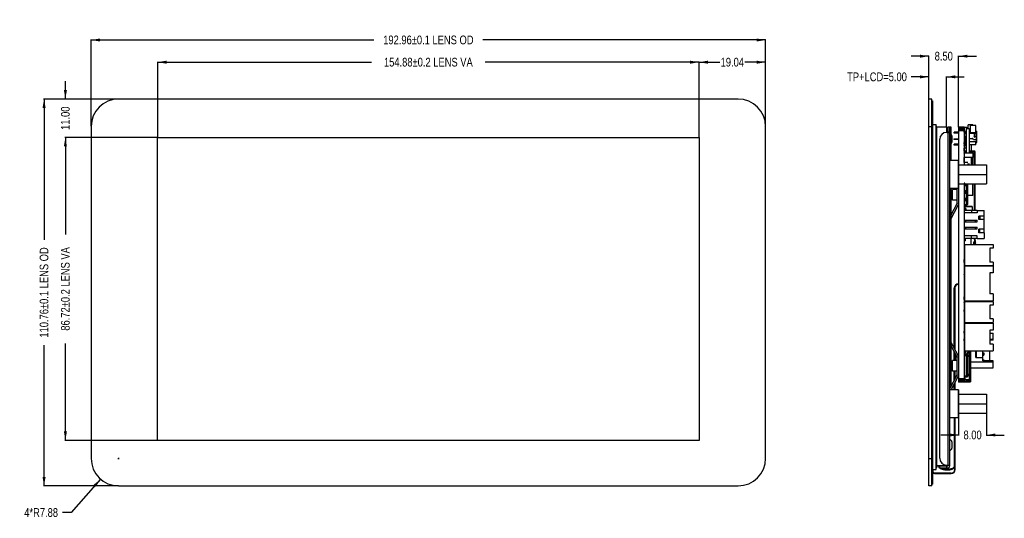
# Model space of a CAD drawing. Header units: millimetres. Extents: x -16 to 538, y -56 to 87.
# Tile 1 of 162: x -16 to 266, y -56 to 87. Entities that reach past the tile are written whole.
import ezdxf

# ---------------------------------------------------------------- set-up
doc = ezdxf.new("R2010")
doc.units = ezdxf.units.MM
doc.header["$LTSCALE"] = 1.21
doc.header["$MEASUREMENT"] = 0
doc.header["$PDMODE"] = 3
doc.header["$PDSIZE"] = 0.3125
doc.layers.get('0').update_dxf_attribs({"linetype": 'CONTINUOUS'})
doc.layers.get('DEFPOINTS').update_dxf_attribs({"linetype": 'CONTINUOUS'})
for name, color, linetype in [('02___PRT_ALL_AXES', 7, 'CONTINUOUS'), ('_1', 7, 'CONTINUOUS'), ('IMPORTED12', 7, 'CONTINUOUS')]:
    doc.layers.add(name, color=color, linetype=linetype)
doc.layers.add('Dim', color=3, linetype='CONTINUOUS', lineweight=25)
doc.styles.get("Standard").update_dxf_attribs({"font": 'txt', "width": 0.8})
doc.dimstyles.get("Standard").update_dxf_attribs({"dimtxt": 0.15625, "dimasz": 0.1875, "dimexe": 0.125, "dimexo": 0.0625, "dimgap": 0.09, "dimtad": 0, "dimtih": 1, "dimtoh": 1, "dimzin": 4, "dimdsep": 46, "dimtxsty": 'STANDARD', "dimblk": '_FILLED', "dimblk1": '_FILLED', "dimblk2": '_FILLED', "dimcen": 0.09, "dimazin": 1, "dimtp": 0.01, "dimtm": 0.01, "dimtfac": 1, "dimtofl": 0, "dimtmove": 0, "dimatfit": 3, "dimldrblk": '_FILLED', "dimfxl": 1, "dimtolj": 1, "dimtzin": 4, "dimarcsym": 0})

# ---------------------------------------------------------------- blocks, each defined once
blk = doc.blocks.new('_FILLED')
at = {"color": 0, "linetype": 'ByBlock'}
blk.add_solid([(0, 0), (-1, 0.17), (-1, -0.17)], dxfattribs=at)
blk = doc.blocks.new('*D1')
at = {"color": 0, "linetype": 'ByBlock', "lineweight": -2}
for p, q in [((23.33, 53.47), (23.33, 75.07)), ((23.33, 74.94), (84.51, 74.94)), ((178.21, 74.94), (117.02, 74.94)), ((178.21, 53.47), (178.21, 75.07))]:
    blk.add_line(p, q, dxfattribs=at)
at = {"layer": 'DEFPOINTS', "color": 0, "linetype": 'ByBlock'}
for p in [(23.33, 53.4), (178.21, 53.4)]:
    blk.add_point(p, dxfattribs=at)
at = {"color": 0, "linetype": 'ByBlock', "lineweight": -2, "xscale": 2.54, "yscale": 2.54, "zscale": 2.54, "rotation": 180}
blk.add_blockref('_FILLED', (23.33, 74.94), dxfattribs=at)
at = {"color": 0, "linetype": 'ByBlock', "lineweight": -2, "xscale": 2.54, "yscale": 2.54, "zscale": 2.54}
blk.add_blockref('_FILLED', (178.21, 74.94), dxfattribs=at)
at = {"color": 0, "linetype": 'ByBlock', "lineweight": -2, "insert": (100.77, 74.94), "char_height": 2.5, "attachment_point": 5}
blk.add_mtext('\\A1;154.88%%p0.2 LENS VA', dxfattribs=at)
blk = doc.blocks.new('*D2')
at = {"color": 0, "linetype": 'ByBlock', "lineweight": -2}
for p, q in [((4.29, 56.59), (4.29, 81.42)), ((4.29, 81.3), (85.18, 81.3)), ((197.25, 81.3), (116.36, 81.3)), ((197.25, 56.59), (197.25, 81.42))]:
    blk.add_line(p, q, dxfattribs=at)
at = {"layer": 'DEFPOINTS', "color": 0, "linetype": 'ByBlock'}
for p in [(4.29, 56.52), (197.25, 56.52)]:
    blk.add_point(p, dxfattribs=at)
at = {"color": 0, "linetype": 'ByBlock', "lineweight": -2, "xscale": 2.54, "yscale": 2.54, "zscale": 2.54, "rotation": 180}
blk.add_blockref('_FILLED', (4.29, 81.3), dxfattribs=at)
at = {"color": 0, "linetype": 'ByBlock', "lineweight": -2, "xscale": 2.54, "yscale": 2.54, "zscale": 2.54}
blk.add_blockref('_FILLED', (197.25, 81.3), dxfattribs=at)
at = {"color": 0, "linetype": 'ByBlock', "lineweight": -2, "insert": (100.77, 81.3), "char_height": 2.5, "attachment_point": 5}
blk.add_mtext('\\A1;192.96%%p0.1 LENS OD', dxfattribs=at)
blk = doc.blocks.new('*D3')
at = {"color": 0, "linetype": 'ByBlock', "lineweight": -2}
for p, q in [((23.26, 53.4), (-3.2, 53.4)), ((-3.07, 53.4), (-3.07, 25.63)), ((-3.07, -33.32), (-3.07, -5.55)), ((23.26, -33.32), (-3.2, -33.32))]:
    blk.add_line(p, q, dxfattribs=at)
at = {"layer": 'DEFPOINTS', "color": 0, "linetype": 'ByBlock'}
for p in [(23.33, 53.4), (23.33, -33.32)]:
    blk.add_point(p, dxfattribs=at)
at = {"color": 0, "linetype": 'ByBlock', "lineweight": -2, "xscale": 2.54, "yscale": 2.54, "zscale": 2.54}
for p, rotation in [((-3.07, 53.4), 90), ((-3.07, -33.32), 270)]:
    blk.add_blockref('_FILLED', p, dxfattribs=dict(at, rotation=rotation))
at = {"color": 0, "linetype": 'ByBlock', "lineweight": -2, "insert": (-3.07, 10.04), "char_height": 2.5, "attachment_point": 5, "rotation": 90}
blk.add_mtext('\\A1;86.72%%p0.2 LENS VA', dxfattribs=at)
blk = doc.blocks.new('*D4')
at = {"color": 0, "linetype": 'ByBlock', "lineweight": -2}
for p, q in [((12.1, 64.4), (-9.29, 64.4)), ((-9.17, 64.4), (-9.17, 24.11)), ((-9.17, -46.36), (-9.17, -6.07)), ((12.1, -46.36), (-9.29, -46.36))]:
    blk.add_line(p, q, dxfattribs=at)
at = {"layer": 'DEFPOINTS', "color": 0, "linetype": 'ByBlock'}
for p in [(12.17, 64.4), (12.17, -46.36)]:
    blk.add_point(p, dxfattribs=at)
at = {"color": 0, "linetype": 'ByBlock', "lineweight": -2, "xscale": 2.54, "yscale": 2.54, "zscale": 2.54}
for p, rotation in [((-9.17, 64.4), 90), ((-9.17, -46.36), 270)]:
    blk.add_blockref('_FILLED', p, dxfattribs=dict(at, rotation=rotation))
at = {"color": 0, "linetype": 'ByBlock', "lineweight": -2, "insert": (-9.17, 9.02), "char_height": 2.5, "attachment_point": 5, "rotation": 90}
blk.add_mtext('\\A1;110.76%%p0.1 LENS OD', dxfattribs=at)
blk = doc.blocks.new('*D5')
at = {"color": 0, "linetype": 'ByBlock', "lineweight": -2}
for p, q in [((178.21, 53.47), (178.21, 75.07)), ((178.21, 74.94), (184.14, 74.94)), ((197.25, 74.94), (191.32, 74.94)), ((197.25, 56.59), (197.25, 75.07))]:
    blk.add_line(p, q, dxfattribs=at)
at = {"layer": 'DEFPOINTS', "color": 0, "linetype": 'ByBlock'}
for p in [(197.25, 56.52), (178.21, 53.4)]:
    blk.add_point(p, dxfattribs=at)
at = {"color": 0, "linetype": 'ByBlock', "lineweight": -2, "xscale": 2.54, "yscale": 2.54, "zscale": 2.54, "rotation": 180}
blk.add_blockref('_FILLED', (178.21, 74.94), dxfattribs=at)
at = {"color": 0, "linetype": 'ByBlock', "lineweight": -2, "xscale": 2.54, "yscale": 2.54, "zscale": 2.54}
blk.add_blockref('_FILLED', (197.25, 74.94), dxfattribs=at)
at = {"color": 0, "linetype": 'ByBlock', "lineweight": -2, "insert": (187.73, 74.94), "char_height": 2.5, "attachment_point": 5}
blk.add_mtext('\\A1;19.04', dxfattribs=at)
blk = doc.blocks.new('*D6')
at = {"color": 0, "linetype": 'ByBlock', "lineweight": -2}
for p, q in [((-3.07, 64.4), (-3.07, 69.48)), ((12.1, 64.4), (-3.2, 64.4)), ((23.26, 53.4), (-3.2, 53.4)), ((-3.07, 53.4), (-3.07, 48.32))]:
    blk.add_line(p, q, dxfattribs=at)
at = {"layer": 'DEFPOINTS', "color": 0, "linetype": 'ByBlock'}
for p in [(12.17, 64.4), (23.33, 53.4)]:
    blk.add_point(p, dxfattribs=at)
at = {"color": 0, "linetype": 'ByBlock', "lineweight": -2, "xscale": 2.54, "yscale": 2.54, "zscale": 2.54}
for p, rotation in [((-3.07, 64.4), 270), ((-3.07, 53.4), 90)]:
    blk.add_blockref('_FILLED', p, dxfattribs=dict(at, rotation=rotation))
at = {"color": 0, "linetype": 'ByBlock', "lineweight": -2, "insert": (-3.07, 58.9), "char_height": 2.5, "attachment_point": 5, "rotation": 90}
blk.add_mtext('\\A1;11.00', dxfattribs=at)
blk = doc.blocks.new('*D7')
at = {"color": 0, "linetype": 'ByBlock', "lineweight": -2}
for p, q in [((11.97, -38.48), (12.36, -38.48)), ((12.17, -38.28), (12.17, -38.68)), ((6.99, -44.42), (-1.38, -54)), ((-1.38, -54), (-3.92, -54))]:
    blk.add_line(p, q, dxfattribs=at)
at = {"layer": 'DEFPOINTS', "color": 0, "linetype": 'ByBlock'}
for p in [(12.17, -38.48), (6.99, -44.42)]:
    blk.add_point(p, dxfattribs=at)
at = {"color": 0, "linetype": 'ByBlock', "lineweight": -2, "xscale": 2.54, "yscale": 2.54, "zscale": 2.54, "rotation": 48.89613959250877}
blk.add_blockref('_FILLED', (6.99, -44.42), dxfattribs=at)
at = {"color": 0, "linetype": 'ByBlock', "lineweight": -2, "insert": (-10.01, -54), "char_height": 2.5, "attachment_point": 5}
blk.add_mtext('\\A1;4*R7.88', dxfattribs=at)
blk = doc.blocks.new('*D8')
at = {"color": 0, "linetype": 'ByBlock', "lineweight": -2}
for p, q in [((243.97, 70.74), (238.89, 70.74)), ((243.97, 64.47), (243.97, 70.87)), ((248.97, 56.52), (248.97, 70.87)), ((248.97, 70.74), (254.05, 70.74))]:
    blk.add_line(p, q, dxfattribs=at)
at = {"layer": 'DEFPOINTS', "color": 0, "linetype": 'ByBlock'}
for p in [(243.97, 64.4), (248.97, 56.46)]:
    blk.add_point(p, dxfattribs=at)
at = {"color": 0, "linetype": 'ByBlock', "lineweight": -2, "xscale": 2.54, "yscale": 2.54, "zscale": 2.54}
blk.add_blockref('_FILLED', (243.97, 70.74), dxfattribs=at)
at = {"color": 0, "linetype": 'ByBlock', "lineweight": -2, "xscale": 2.54, "yscale": 2.54, "zscale": 2.54, "rotation": 180}
blk.add_blockref('_FILLED', (248.97, 70.74), dxfattribs=at)
at = {"color": 0, "linetype": 'ByBlock', "lineweight": -2, "insert": (229.13, 70.74), "char_height": 2.5, "attachment_point": 5}
blk.add_mtext('\\A1;TP+LCD=5.00', dxfattribs=at)
blk = doc.blocks.new('*D9')
at = {"color": 0, "linetype": 'ByBlock', "lineweight": -2}
for p, q in [((243.97, 76.66), (238.89, 76.66)), ((243.97, 64.47), (243.97, 76.79)), ((252.47, 56.37), (252.47, 76.79)), ((252.47, 76.66), (257.55, 76.66))]:
    blk.add_line(p, q, dxfattribs=at)
at = {"layer": 'DEFPOINTS', "color": 0, "linetype": 'ByBlock'}
for p in [(243.97, 64.4), (252.47, 56.31)]:
    blk.add_point(p, dxfattribs=at)
at = {"color": 0, "linetype": 'ByBlock', "lineweight": -2, "xscale": 2.54, "yscale": 2.54, "zscale": 2.54}
blk.add_blockref('_FILLED', (243.97, 76.66), dxfattribs=at)
at = {"color": 0, "linetype": 'ByBlock', "lineweight": -2, "xscale": 2.54, "yscale": 2.54, "zscale": 2.54, "rotation": 180}
blk.add_blockref('_FILLED', (252.47, 76.66), dxfattribs=at)
at = {"color": 0, "linetype": 'ByBlock', "lineweight": -2, "insert": (248.22, 76.66), "char_height": 2.5, "attachment_point": 5}
blk.add_mtext('\\A1;8.50', dxfattribs=at)
blk = doc.blocks.new('*D32')
at = {"color": 0, "linetype": 'ByBlock', "lineweight": -2}
for p, q in [((252.47, -26.89), (252.47, -31.92)), ((260.47, -25.64), (260.47, -31.92)), ((252.47, -31.79), (247.39, -31.79)), ((260.47, -31.79), (265.55, -31.79))]:
    blk.add_line(p, q, dxfattribs=at)
at = {"layer": 'DEFPOINTS', "color": 0, "linetype": 'ByBlock'}
for p in [(252.47, -26.83), (260.47, -25.58)]:
    blk.add_point(p, dxfattribs=at)
at = {"color": 0, "linetype": 'ByBlock', "lineweight": -2, "xscale": 2.54, "yscale": 2.54, "zscale": 2.54}
blk.add_blockref('_FILLED', (252.47, -31.79), dxfattribs=at)
at = {"color": 0, "linetype": 'ByBlock', "lineweight": -2, "xscale": 2.54, "yscale": 2.54, "zscale": 2.54, "rotation": 180}
blk.add_blockref('_FILLED', (260.47, -31.79), dxfattribs=at)
at = {"color": 0, "linetype": 'ByBlock', "lineweight": -2, "insert": (256.47, -31.79), "char_height": 2.5, "attachment_point": 5}
blk.add_mtext('\\A1;8.00', dxfattribs=at)

msp = doc.modelspace()

# ---------------------------------------------------------------- linework, layer by layer
at = {"color": 7, "linetype": 'Continuous'}
for p, q in [((189.367, 64.403), (12.167, 64.403)), ((243.967, -46.357), (243.967, 64.403)), ((244.767, 64.403), (243.967, 64.403)), ((244.767, -46.357), (244.767, 64.403)), ((244.767, 63.903), (244.967, 63.903)), ((244.967, 63.903), (244.967, -45.857)), ((4.287, 56.523), (4.287, -38.477)), ((197.247, -38.477), (197.247, 56.523)), ((243.967, 56.523), (244.967, 56.523)), ((244.967, 57.073), (246.067, 57.073)), ((246.067, -41.697), (246.067, 57.073)), ((246.267, 56.573), (246.067, 56.573)), ((246.267, -41.197), (246.267, 56.573)), ((246.267, 56.459), (248.967, 56.459)), ((248.967, 56.459), (248.967, 54.856)), ((249.467, -40.641), (249.467, 56.459)), ((249.467, 56.459), (250.267, 56.459)), ((249.967, -40.641), (249.967, 56.459)), ((250.267, 56.459), (250.267, 46.823)), ((254.102, 54.908), (254.102, 56.368)), ((254.102, 56.368), (254.832, 56.368)), ((254.832, 55.941), (254.832, 56.368)), ((255.169, 55.941), (255.205, 56.965)), ((256.579, 56.965), (255.205, 56.965)), ((255.867, 54.808), (255.867, 56.808)), ((257.367, 56.808), (255.867, 56.808)), ((256.585, 56.808), (256.579, 56.965)), ((257.367, 54.608), (257.367, 56.808)), ((249.067, 54.859), (249.967, 54.859)), ((249.467, 54.959), (249.967, 54.959)), ((250.267, 55.459), (249.967, 55.459)), ((250.567, 53.859), (250.567, 52.059)), ((251.167, 54.608), (251.167, 54.908)), ((252.467, 54.908), (251.167, 54.908)), ((252.467, 54.608), (251.167, 54.608)), ((252.467, 56.308), (252.467, -16.701)), ((254.067, 56.308), (252.467, 56.308)), ((254.067, 56.282), (252.467, 56.282)), ((254.067, 56.181), (252.467, 56.181)), ((254.067, 56.021), (252.467, 56.021)), ((254.067, 55.812), (252.467, 55.812)), ((254.067, 55.569), (252.467, 55.569)), ((254.067, 55.308), (252.467, 55.308)), ((254.067, 56.308), (254.067, 45.573)), ((254.667, 54.908), (254.067, 54.908)), ((254.067, 54.608), (254.667, 54.608)), ((254.117, 55.165), (254.117, 54.908)), ((254.117, 55.165), (254.667, 55.165)), ((254.167, 54.608), (254.167, 53.608)), ((254.167, 53.608), (254.667, 53.608)), ((254.317, 55.165), (254.317, 54.908)), ((254.667, 54.808), (254.467, 54.808)), ((254.567, 54.808), (254.567, 54.608)), ((254.667, 55.941), (254.667, 48.909)), ((254.667, 55.941), (255.467, 55.941)), ((255.467, 55.941), (255.467, 48.909)), ((255.867, 55.565), (255.467, 55.565)), ((255.867, 55.365), (255.467, 55.365)), ((255.467, 55.165), (255.867, 55.165)), ((255.467, 54.808), (257.567, 54.808)), ((256.967, 54.558), (255.467, 54.558)), ((256.967, 54.808), (256.967, 53.708)), ((256.967, 54.608), (257.567, 54.608)), ((256.992, 54.608), (256.992, 53.608)), ((257.567, 53.608), (256.992, 53.608)), ((257.367, 55.165), (257.667, 55.165)), ((257.467, 54.808), (257.467, 55.165)), ((257.567, 52.108), (257.567, 54.808)), ((257.667, 51.965), (257.667, 55.165)), ((23.327, -33.317), (23.327, 53.403)), ((23.327, 53.403), (178.207, 53.403)), ((178.207, 53.403), (178.207, -33.317)), ((247.067, -38.391), (247.067, 52.859)), ((251.117, 53.015), (251.117, 52.815)), ((251.117, 53.015), (252.467, 53.015)), ((252.467, 52.815), (251.117, 52.815)), ((251.167, 51.208), (251.167, 51.508)), ((252.467, 51.508), (251.167, 51.508)), ((252.467, 51.208), (251.167, 51.208)), ((251.617, 53.015), (251.617, 52.815)), ((254.067, 52.771), (254.467, 52.771)), ((254.067, 51.971), (254.467, 51.971)), ((254.517, 51.508), (254.067, 51.508)), ((254.667, 51.208), (254.067, 51.208)), ((254.527, 52.796), (254.068, 52.796)), ((254.527, 51.946), (254.068, 51.946)), ((254.092, 51.758), (254.068, 51.758)), ((254.527, 51.136), (254.068, 51.136)), ((254.092, 51.508), (254.092, 51.946)), ((254.092, 51.136), (254.092, 51.208)), ((254.317, 53.508), (254.317, 52.796)), ((254.467, 51.971), (254.467, 52.771)), ((254.468, 52.466), (254.467, 52.466)), ((254.468, 52.39), (254.467, 52.39)), ((254.467, 52.316), (254.468, 52.316)), ((254.468, 52.316), (254.468, 52.466)), ((254.517, 51.946), (254.517, 51.308)), ((254.667, 51.308), (254.517, 51.308)), ((254.527, 52.796), (254.527, 51.946)), ((254.667, 52.708), (254.527, 52.708)), ((254.667, 52.108), (254.527, 52.108)), ((254.527, 51.136), (254.527, 50.286)), ((257.567, 52.108), (255.467, 52.108)), ((257.417, 51.308), (255.467, 51.308)), ((255.523, 53.108), (256.412, 53.108)), ((256.067, 51.308), (256.067, 49.429)), ((256.717, 52.708), (256.497, 53.061)), ((257.567, 52.708), (256.717, 52.708)), ((257.417, 51.308), (257.417, 52.108)), ((257.417, 51.965), (257.667, 51.965)), ((257.467, 51.965), (257.467, 52.108)), ((254.092, 50.219), (254.067, 50.219)), ((254.092, 49.922), (254.067, 49.922)), ((256.608, 48.909), (254.067, 48.909)), ((254.527, 50.286), (254.068, 50.286)), ((254.092, 49.952), (254.068, 49.952)), ((254.092, 48.968), (254.068, 48.968)), ((254.092, 49.429), (254.092, 50.286)), ((254.667, 49.429), (254.092, 49.429)), ((254.092, 48.909), (254.092, 49.033)), ((254.667, 49.033), (254.092, 49.033)), ((254.112, 49.389), (254.112, 49.429)), ((254.617, 49.389), (254.112, 49.389)), ((254.227, 49.033), (254.227, 49.389)), ((254.617, 49.429), (254.617, 49.389)), ((256.067, 49.429), (255.467, 49.429)), ((256.917, 49.318), (255.467, 49.318)), ((255.467, 49.268), (257.167, 49.268)), ((256.067, 49.033), (255.467, 49.033)), ((256.917, 49.518), (256.067, 49.518)), ((256.067, 49.033), (256.067, 48.909)), ((256.608, 47.613), (256.608, 48.909)), ((256.917, 49.268), (256.917, 45.573)), ((257.167, 45.573), (257.167, 49.268)), ((252.467, 46.823), (249.967, 46.823)), ((252.352, 46.823), (252.352, 38.823)), ((252.467, 45.573), (260.467, 45.573)), ((256.608, 47.639), (254.067, 47.639)), ((254.667, 47.613), (254.067, 47.613)), ((254.092, 47.091), (254.067, 47.091)), ((254.092, 46.871), (254.067, 46.871)), ((255.067, 46.258), (254.067, 46.258)), ((254.092, 46.258), (254.092, 47.613)), ((255.067, 45.941), (255.067, 45.573)), ((255.457, 45.941), (255.467, 45.941)), ((256.608, 47.613), (255.467, 47.613)), ((256.067, 47.613), (256.067, 45.573)), ((256.557, 47.608), (256.067, 47.608)), ((256.557, 45.573), (256.557, 47.608)), ((260.467, 45.573), (260.467, 40.073)), ((252.467, 42.823), (260.467, 42.823)), ((252.467, 40.073), (260.467, 40.073)), ((254.067, 40.073), (254.067, -16.701)), ((254.067, 39.519), (254.267, 39.519)), ((254.247, 39.579), (254.247, 39.659)), ((254.267, 34.123), (254.267, 40.073)), ((254.267, 39.569), (254.317, 39.569)), ((254.317, 40.073), (254.317, 39.569)), ((254.317, 39.569), (254.649, 39.597)), ((254.649, 40.073), (254.649, 39.597)), ((254.667, 39.617), (254.667, 40.073)), ((254.867, 33.597), (254.867, 39.923)), ((255.067, 34.323), (255.067, 39.723)), ((256.557, 36.753), (256.557, 40.073)), ((256.917, 40.073), (256.917, 32.507)), ((257.167, 32.507), (257.167, 40.073)), ((252.467, 38.823), (249.967, 38.823)), ((250.267, 38.823), (250.267, -17.541)), ((250.767, 35.448), (250.767, 38.498)), ((251.967, 38.498), (250.767, 38.498)), ((251.967, 38.823), (251.967, 34.349)), ((254.267, 38.172), (254.067, 38.172)), ((254.067, 37.372), (254.267, 37.372)), ((254.247, 37.432), (254.247, 37.512)), ((254.317, 38.122), (254.267, 38.122)), ((254.267, 37.422), (254.317, 37.422)), ((254.317, 38.122), (254.317, 37.422)), ((254.649, 38.094), (254.317, 38.122)), ((254.317, 37.422), (254.649, 37.451)), ((254.649, 38.094), (254.649, 37.451)), ((254.667, 37.47), (254.667, 38.074)), ((256.557, 36.753), (255.067, 36.753)), ((251.967, 34.349), (250.267, 31.117)), ((250.267, 30.043), (252.352, 34.007)), ((251.967, 35.448), (250.767, 35.448)), ((254.267, 36.025), (254.067, 36.025)), ((254.067, 35.225), (254.267, 35.225)), ((254.067, 33.997), (254.467, 33.997)), ((254.067, 33.913), (254.867, 33.913)), ((254.527, 33.957), (254.068, 33.957)), ((254.102, 33.957), (254.102, 33.933)), ((254.102, 33.933), (254.832, 33.933)), ((254.247, 35.285), (254.247, 35.365)), ((254.317, 35.975), (254.267, 35.975)), ((254.267, 35.275), (254.317, 35.275)), ((254.317, 35.975), (254.317, 35.275)), ((254.649, 35.947), (254.317, 35.975)), ((254.317, 35.275), (254.649, 35.304)), ((254.467, 34.123), (254.467, 33.997)), ((254.527, 34.123), (254.527, 33.957)), ((254.649, 35.947), (254.649, 35.304)), ((254.667, 35.324), (254.667, 35.927)), ((254.832, 33.933), (254.832, 34.123)), ((254.832, 34.088), (254.867, 34.088)), ((256.367, 33.597), (254.067, 33.597)), ((256.367, 33.571), (254.067, 33.571)), ((254.067, 33.257), (254.317, 33.257)), ((256.189, 32.507), (254.067, 32.507)), ((256.189, 31.807), (254.067, 31.807)), ((254.317, 33.257), (254.317, 32.507)), ((254.527, 33.054), (254.317, 33.054)), ((254.317, 33.022), (254.467, 33.022)), ((254.467, 33.022), (254.467, 32.507)), ((254.468, 32.677), (254.467, 32.677)), ((254.468, 32.631), (254.467, 32.631)), ((254.467, 32.597), (254.468, 32.597)), ((254.468, 32.596), (254.467, 32.596)), ((254.468, 32.565), (254.467, 32.565)), ((254.468, 32.527), (254.467, 32.527)), ((254.468, 32.527), (254.468, 32.677)), ((254.527, 33.054), (254.527, 32.507)), ((255.067, 33.571), (255.067, 33.597)), ((255.567, 33.597), (255.567, 33.571)), ((256.189, 32.507), (256.189, 31.807)), ((257.793, 32.507), (256.189, 32.507)), ((257.793, 31.807), (256.189, 31.807)), ((256.367, 33.597), (256.367, 32.507)), ((257.793, 32.507), (257.793, 31.807)), ((257.793, 32.507), (259.767, 32.507)), ((259.767, 29.907), (259.767, 32.507)), ((254.067, 29.757), (254.567, 29.757)), ((254.067, 29.257), (254.567, 29.257)), ((254.567, 29.257), (254.567, 29.757)), ((254.567, 29.757), (257.267, 29.757)), ((254.567, 29.257), (257.267, 29.257)), ((257.267, 29.257), (257.267, 29.757)), ((257.267, 29.757), (257.767, 29.757)), ((257.267, 29.257), (257.767, 29.257)), ((257.767, 29.257), (257.767, 29.757)), ((258.267, 29.907), (258.267, 30.907)), ((259.767, 30.907), (258.267, 30.907)), ((259.767, 29.907), (258.267, 29.907)), ((258.567, 30.907), (258.567, 29.907)), ((259.767, 26.107), (259.767, 29.907)), ((254.067, 27.757), (254.567, 27.757)), ((254.067, 27.257), (254.567, 27.257)), ((254.567, 27.257), (254.567, 27.757)), ((254.567, 27.757), (257.267, 27.757)), ((254.567, 27.257), (257.267, 27.257)), ((257.267, 27.257), (257.267, 27.757)), ((257.267, 27.757), (257.767, 27.757)), ((257.267, 27.257), (257.767, 27.257)), ((257.767, 27.257), (257.767, 27.757)), ((258.267, 26.107), (258.267, 27.107)), ((259.767, 27.107), (258.267, 27.107)), ((259.767, 26.107), (258.267, 26.107)), ((258.567, 26.107), (258.567, 27.107)), ((259.767, 26.107), (259.767, 24.507)), ((256.189, 25.207), (254.067, 25.207)), ((256.189, 24.507), (254.067, 24.507)), ((254.067, 23.757), (254.317, 23.757)), ((254.083, 23.58), (254.083, 23.31)), ((254.092, 23.58), (254.083, 23.58)), ((254.092, 23.31), (254.083, 23.31)), ((254.092, 23.757), (254.092, 21.018)), ((254.167, 22.718), (254.167, 16.718)), ((254.167, 22.718), (262.367, 22.718)), ((254.317, 24.507), (254.317, 23.757)), ((256.067, 22.718), (256.067, 24.507)), ((256.189, 24.507), (256.189, 25.207)), ((257.793, 25.207), (256.189, 25.207)), ((257.793, 24.507), (256.189, 24.507)), ((257.793, 24.507), (257.793, 25.207)), ((257.793, 24.507), (259.767, 24.507)), ((262.367, 22.718), (262.367, 21.718)), ((254.092, 21.73), (254.067, 21.73)), ((254.067, 21.33), (254.092, 21.33)), ((254.167, 21.018), (254.067, 21.018)), ((254.167, 20.418), (254.067, 20.418)), ((254.167, 19.841), (254.067, 19.841)), ((261.367, 21.718), (261.367, 17.718)), ((262.367, 21.718), (261.367, 21.718)), ((254.067, 19.28), (254.167, 19.28)), ((254.167, 19.018), (254.067, 19.018)), ((254.167, 18.418), (254.067, 18.418)), ((254.067, 17.629), (254.167, 17.629)), ((254.117, 17.229), (254.067, 17.229)), ((254.167, 19.364), (254.068, 19.364)), ((254.084, 17.629), (254.084, 18.418)), ((254.117, 17.229), (254.117, 17.579)), ((254.117, 17.579), (254.167, 17.579)), ((254.118, 18.38), (254.122, 18.418)), ((254.118, 17.629), (254.118, 18.38)), ((254.118, 18.38), (254.167, 18.38)), ((262.367, 17.718), (261.367, 17.718)), ((262.367, 17.718), (262.367, 16.718)), ((254.167, 14.898), (254.067, 14.898)), ((254.167, 14.298), (254.067, 14.298)), ((254.118, 14.145), (254.068, 14.145)), ((254.084, 14.145), (254.084, 14.298)), ((254.118, 14.298), (254.118, 13.88)), ((254.167, 16.718), (262.367, 16.718)), ((254.167, 16.598), (254.167, 6.598)), ((254.167, 16.598), (262.367, 16.598)), ((254.617, 16.718), (254.617, 16.598)), ((254.958, 16.718), (254.958, 16.598)), ((256.218, 16.718), (256.218, 16.598)), ((262.367, 14.598), (261.367, 14.598)), ((261.367, 14.598), (261.367, 8.598)), ((262.367, 16.598), (262.367, 14.598)), ((252.467, 11.459), (252.367, 11.459)), ((252.367, 11.309), (252.467, 11.309)), ((254.067, 13.541), (254.068, 13.541)), ((254.067, 13.08), (254.167, 13.08)), ((254.167, 12.898), (254.067, 12.898)), ((254.167, 12.298), (254.067, 12.298)), ((254.118, 11.459), (254.067, 11.459)), ((254.067, 11.309), (254.118, 11.309)), ((254.118, 13.88), (254.167, 13.88)), ((254.118, 11.735), (254.167, 11.738)), ((254.118, 10.898), (254.118, 11.735)), ((254.118, 11.716), (254.167, 11.719)), ((251.217, -6.904), (251.217, 10.309)), ((251.367, 10.309), (251.367, -7.189)), ((254.167, 10.898), (254.067, 10.898)), ((254.167, 10.298), (254.067, 10.298)), ((254.108, 10.162), (254.067, 10.162)), ((254.067, 10.152), (254.108, 10.152)), ((254.067, 9.952), (254.108, 9.952)), ((254.118, 9.602), (254.067, 9.602)), ((254.067, 9.592), (254.118, 9.592)), ((254.118, 9.212), (254.067, 9.212)), ((254.067, 9.202), (254.157, 9.202)), ((254.167, 8.898), (254.067, 8.898)), ((254.108, 9.927), (254.068, 9.927)), ((254.108, 11.256), (254.108, 10.898)), ((254.108, 11.256), (254.118, 11.256)), ((254.108, 10.298), (254.108, 9.716)), ((254.118, 9.716), (254.108, 9.716)), ((254.117, 9.691), (254.117, 9.602)), ((254.117, 9.202), (254.117, 8.898)), ((254.118, 11.21), (254.167, 11.21)), ((254.118, 9.204), (254.118, 10.298)), ((254.167, 9.71), (254.118, 9.71)), ((254.167, 9.202), (254.118, 9.204)), ((254.138, 8.898), (254.138, 9.202)), ((262.367, 8.598), (261.367, 8.598)), ((262.367, 8.598), (262.367, 6.598)), ((254.167, 8.298), (254.067, 8.298)), ((254.167, 8.262), (254.067, 8.262)), ((254.117, 8.252), (254.067, 8.252)), ((254.067, 8.252), (254.167, 8.252)), ((254.067, 6.99), (254.167, 6.99)), ((254.067, 6.19), (254.167, 6.19)), ((254.067, 6.08), (254.167, 6.08)), ((254.067, 5.68), (254.167, 5.68)), ((254.067, 5.676), (254.167, 5.676)), ((254.083, 6.081), (254.084, 6.091)), ((254.084, 7.502), (254.167, 7.517)), ((254.084, 7.482), (254.084, 7.502)), ((254.167, 7.497), (254.084, 7.482)), ((254.084, 6.99), (254.084, 7.482)), ((254.084, 6.091), (254.084, 6.19)), ((254.084, 6.091), (254.167, 6.105)), ((254.084, 5.676), (254.084, 5.68)), ((254.087, 7.503), (254.087, 7.778)), ((254.167, 5.676), (254.113, 5.676)), ((254.113, 5.676), (254.113, 5.676)), ((254.117, 8.252), (254.117, 8.012)), ((254.138, 8.012), (254.117, 8.012)), ((254.138, 8.012), (254.138, 8.252)), ((254.167, 8.006), (254.138, 8.012)), ((254.138, 7.987), (254.138, 8.012)), ((254.138, 7.987), (254.167, 7.982)), ((254.167, 6.086), (254.138, 6.08)), ((254.167, 6.598), (262.367, 6.598)), ((254.167, 6.425), (262.367, 6.425)), ((254.167, 6.425), (254.167, 0.425)), ((254.317, 6.44), (255.767, 6.44)), ((254.317, 6.425), (254.317, 6.44)), ((254.467, 6.44), (254.467, 6.598)), ((254.467, 6.535), (254.468, 6.535)), ((254.468, 6.535), (254.468, 6.598)), ((254.652, 6.44), (254.652, 6.598)), ((254.832, 6.44), (254.832, 6.598)), ((254.969, 6.44), (254.968, 6.425)), ((255.162, 6.44), (255.166, 6.425)), ((255.351, 6.598), (255.351, 6.44)), ((255.367, 6.44), (255.367, 6.598)), ((262.367, 6.425), (262.367, 5.425)), ((254.117, 5.426), (254.067, 5.426)), ((254.167, 4.725), (254.067, 4.725)), ((254.167, 4.125), (254.067, 4.125)), ((254.067, 4.076), (254.118, 4.076)), ((254.067, 3.54), (254.118, 3.54)), ((254.067, 3.14), (254.118, 3.14)), ((254.084, 3.54), (254.084, 4.076)), ((254.117, 5.626), (254.167, 5.626)), ((254.117, 5.426), (254.117, 5.626)), ((254.121, 5.424), (254.118, 5.424)), ((254.118, 4.725), (254.118, 5.424)), ((254.167, 5.395), (254.118, 5.395)), ((254.118, 4.125), (254.118, 2.725)), ((262.367, 5.425), (261.367, 5.425)), ((261.367, 5.425), (261.367, 1.425)), ((254.167, 2.725), (254.067, 2.725)), ((254.167, 2.125), (254.067, 2.125)), ((254.067, 1.87), (254.118, 1.87)), ((254.067, 1.838), (254.118, 1.838)), ((254.067, 1.755), (254.118, 1.755)), ((254.117, 1.505), (254.067, 1.505)), ((254.117, 0.405), (254.067, 0.405)), ((254.067, 0.155), (254.167, 0.155)), ((254.068, 0.055), (254.067, 0.055)), ((254.117, 1.755), (254.117, 1.788)), ((254.117, 1.505), (254.117, 1.705)), ((254.117, 0.405), (254.117, 0.205)), ((254.117, 0.205), (254.167, 0.205)), ((254.118, 2.125), (254.118, 2.04)), ((254.118, 2.04), (254.167, 2.04)), ((254.167, 2.018), (254.118, 2.018)), ((254.118, 2.018), (254.118, 0.895)), ((254.167, 1.99), (254.118, 1.99)), ((254.167, 0.895), (254.118, 0.895)), ((254.167, 0.425), (262.367, 0.425)), ((254.167, 0.262), (262.367, 0.262)), ((254.167, 0.262), (254.167, -7.738)), ((254.417, 0.405), (254.467, 0.405)), ((254.417, 0.262), (254.417, 0.405)), ((254.467, 0.425), (254.467, 0.262)), ((254.873, 0.425), (254.873, 0.262)), ((254.903, 0.262), (254.903, 0.425)), ((255.705, 0.262), (255.705, 0.425)), ((262.367, 1.425), (261.367, 1.425)), ((262.367, 1.425), (262.367, 0.425)), ((262.367, 0.262), (262.367, -1.738)), ((254.167, -1.438), (254.067, -1.438)), ((254.167, -2.038), (254.067, -2.038)), ((254.067, -2.647), (254.167, -2.647)), ((254.167, -0.294), (254.068, -0.294)), ((254.084, -2.068), (254.167, -2.053)), ((254.084, -2.088), (254.084, -2.068)), ((254.167, -2.073), (254.084, -2.088)), ((254.084, -2.647), (254.084, -2.088)), ((254.117, -2.697), (254.167, -2.697)), ((254.117, -2.897), (254.117, -2.697)), ((262.367, -1.738), (261.367, -1.738)), ((261.367, -1.738), (261.367, -5.738)), ((261.367, -2.599), (262.367, -2.599)), ((262.367, -4.599), (262.367, -2.599)), ((252.352, -9.062), (250.267, -5.098)), ((254.117, -2.897), (254.067, -2.897)), ((254.167, -3.438), (254.067, -3.438)), ((254.167, -4.038), (254.067, -4.038)), ((254.067, -4.247), (254.167, -4.247)), ((254.067, -5.044), (254.167, -5.044)), ((254.167, -5.438), (254.067, -5.438)), ((254.084, -4.848), (254.084, -4.247)), ((254.084, -4.848), (254.167, -4.863)), ((254.084, -4.868), (254.084, -4.848)), ((254.167, -4.882), (254.084, -4.868)), ((254.117, -4.038), (254.117, -4.197)), ((254.117, -4.197), (254.167, -4.197)), ((261.367, -4.349), (262.367, -4.349)), ((262.367, -4.599), (261.367, -4.599)), ((250.267, -6.172), (251.967, -9.404)), ((251.217, -10.502), (251.217, -7.978)), ((251.367, -8.263), (251.367, -10.502)), ((254.167, -6.038), (254.067, -6.038)), ((254.067, -7.149), (254.167, -7.149)), ((254.067, -7.555), (254.167, -7.555)), ((254.067, -8.355), (254.467, -8.355)), ((254.167, -7.738), (262.367, -7.738)), ((254.217, -8.355), (254.217, -8.649)), ((254.467, -7.738), (254.467, -8.355)), ((254.468, -7.9), (254.467, -7.9)), ((254.468, -7.946), (254.467, -7.946)), ((254.467, -7.979), (254.468, -7.979)), ((254.468, -7.98), (254.467, -7.98)), ((254.468, -8.011), (254.467, -8.011)), ((254.468, -8.05), (254.467, -8.05)), ((254.468, -8.05), (254.468, -7.9)), ((255.617, -15.909), (255.617, -7.738)), ((255.917, -7.738), (255.917, -16.609)), ((257.432, -9.599), (257.432, -7.738)), ((257.596, -9.599), (257.596, -7.738)), ((259.367, -10.599), (259.367, -7.738)), ((259.367, -8.299), (259.717, -8.299)), ((259.717, -8.299), (259.717, -8.899)), ((262.367, -5.738), (261.367, -5.738)), ((261.367, -10.599), (261.367, -7.738)), ((262.367, -5.738), (262.367, -7.738)), ((251.967, -10.502), (250.767, -10.502)), ((250.767, -13.552), (250.767, -10.502)), ((251.517, -9.847), (251.517, -10.502)), ((251.967, -9.404), (251.967, -14.651)), ((254.266, -8.697), (254.067, -8.697)), ((254.067, -8.847), (254.266, -8.847)), ((254.267, -14.927), (254.267, -9.127)), ((254.917, -8.819), (254.52, -8.819)), ((254.596, -8.799), (255.067, -8.799)), ((254.867, -14.927), (254.867, -9.127)), ((255.067, -8.969), (254.917, -8.819)), ((255.055, -9.262), (255.067, -9.249)), ((255.067, -8.969), (255.067, -9.249)), ((255.067, -15.009), (255.067, -9.327)), ((255.217, -8.949), (255.217, -9.269)), ((255.917, -10.849), (262.367, -10.849)), ((257.432, -9.599), (259.367, -9.599)), ((259.367, -8.899), (259.717, -8.899)), ((259.367, -10.299), (259.717, -10.299)), ((262.367, -10.599), (259.367, -10.599)), ((259.717, -10.299), (259.717, -10.599)), ((262.367, -12.599), (262.367, -10.599)), ((251.967, -13.552), (250.767, -13.552)), ((251.217, -16.077), (251.217, -13.552)), ((251.367, -13.552), (251.367, -15.792)), ((251.517, -15.506), (251.517, -13.552)), ((255.917, -12.599), (262.367, -12.599)), ((251.967, -14.651), (249.967, -18.453)), ((250.267, -16.541), (249.967, -16.541)), ((250.335, -18.827), (252.352, -14.993)), ((251.367, -18.827), (251.367, -16.866)), ((251.517, -18.827), (251.517, -16.581)), ((254.067, -15.693), (252.467, -15.693)), ((254.067, -15.954), (252.467, -15.954)), ((254.067, -16.197), (252.467, -16.197)), ((254.067, -16.406), (252.467, -16.406)), ((254.067, -16.566), (252.467, -16.566)), ((254.067, -16.667), (252.467, -16.667)), ((254.067, -16.701), (252.467, -16.701)), ((254.067, -15.909), (255.917, -15.909)), ((254.067, -16.512), (254.667, -16.512)), ((254.067, -16.609), (255.767, -16.609)), ((254.217, -14.921), (254.217, -15.759)), ((254.447, -14.927), (254.447, -14.959)), ((254.467, -14.927), (254.467, -15.009)), ((254.467, -15.009), (255.067, -15.009)), ((254.567, -15.009), (254.567, -14.927)), ((254.597, -15.109), (254.947, -15.109)), ((254.667, -16.609), (254.667, -15.909)), ((254.667, -16.512), (254.867, -16.132)), ((254.867, -16.209), (254.667, -16.609)), ((254.867, -15.909), (254.867, -16.209)), ((254.867, -16.209), (255.767, -16.209)), ((255.097, -14.259), (255.097, -14.959)), ((255.767, -15.909), (255.767, -16.609)), ((255.767, -16.484), (255.797, -16.512)), ((255.797, -16.609), (255.767, -16.579)), ((255.789, -16.609), (255.917, -16.609)), ((255.797, -16.609), (255.797, -15.909)), ((255.797, -16.512), (255.917, -16.512)), ((250.267, -17.541), (249.967, -17.541)), ((252.467, -18.827), (249.967, -18.827)), ((251.217, -18.827), (251.217, -17.151)), ((251.367, -17.396), (251.217, -17.396)), ((252.352, -18.827), (252.352, -26.827)), ((252.467, -18.827), (252.467, -26.827)), ((252.467, -20.077), (260.467, -20.077)), ((260.467, -20.077), (260.467, -25.577)), ((252.467, -22.827), (260.467, -22.827)), ((252.467, -26.827), (249.967, -26.827)), ((251.217, -26.827), (251.217, -40.606)), ((251.367, -41.7), (251.367, -26.827)), ((251.517, -41.7), (251.517, -26.827)), ((252.467, -25.577), (260.467, -25.577)), ((178.207, -33.317), (23.327, -33.317)), ((250.567, -33.741), (250.567, -35.541)), ((243.967, -38.477), (244.967, -38.477)), ((244.967, -41.697), (246.067, -41.697)), ((245.067, -41.697), (245.067, -42.197)), ((246.267, -41.197), (246.067, -41.197)), ((246.267, -40.541), (248.967, -40.541)), ((246.617, -40.709), (246.617, -40.541)), ((246.767, -40.947), (246.617, -40.709)), ((247.067, -40.641), (249.467, -40.641)), ((247.067, -41.141), (247.067, -40.641)), ((247.067, -41.141), (249.467, -41.141)), ((248.967, -40.389), (248.967, -40.541)), ((249.067, -40.391), (249.967, -40.391)), ((249.067, -41.141), (249.067, -40.641)), ((250.369, -42.697), (245.567, -42.697)), ((245.567, -42.847), (250.369, -42.847)), ((12.167, -46.357), (189.367, -46.357)), ((244.767, -46.357), (243.967, -46.357)), ((244.767, -45.857), (244.967, -45.857))]:
    msp.add_line(p, q, dxfattribs=at)
at = {"color": 6, "linetype": 'Continuous'}
for p, q in [((254.067, 40.319), (254.067, 40.073)), ((254.267, 40.319), (254.067, 40.319)), ((254.067, 40.119), (254.267, 40.119)), ((254.267, 39.719), (254.067, 39.719)), ((254.247, 39.659), (254.267, 39.659)), ((254.247, 39.579), (254.267, 39.579)), ((254.267, 40.073), (254.267, 40.319)), ((254.067, 37.972), (254.267, 37.972)), ((254.267, 37.572), (254.067, 37.572)), ((254.247, 37.512), (254.267, 37.512)), ((254.247, 37.432), (254.267, 37.432)), ((254.067, 35.825), (254.267, 35.825)), ((254.267, 35.425), (254.067, 35.425)), ((254.247, 35.365), (254.267, 35.365)), ((254.247, 35.285), (254.267, 35.285))]:
    msp.add_line(p, q, dxfattribs=at)
at = {"color": 7, "linetype": 'Continuous'}
for centre, radius, start, end in [((12.167, 56.523), 7.88, 90, 180), ((189.367, 56.523), 7.88, 0, 90), ((249.067, 52.859), 2, 90, 180), ((249.967, 53.859), 0.6, 0, 59.98522), ((254.467, 54.508), 0.3, 90, 160.38828), ((254.417, 53.508), 0.1, 90, 180), ((256.967, 53.608), 0.1, 90, 330), ((257.141, 53.508), 0.1, 90, 150), ((257.517, 53.508), 0.1, 60, 90), ((249.967, 52.059), 0.6, 300.01478, 360), ((255.523, 53.008), 0.1, 90, 124.08239), ((256.412, 53.008), 0.1, 32.00538, 90), ((256.917, 49.268), 0.25, 0, 90), ((256.917, 49.268), 0.05, 0, 90), ((255.067, 45.857), 0.4, 314.57771, 12.15842), ((254.647, 39.617), 0.02, 274.89909, 0), ((254.867, 39.723), 0.2, 0, 90), ((254.647, 38.074), 0.02, 360, 85.10091), ((254.647, 37.47), 0.02, 274.89909, 0), ((251.467, 34.473), 1, 332.25661, 360), ((254.267, 34.323), 0.2, 180, 270), ((254.647, 35.927), 0.02, 360, 85.10091), ((254.647, 35.324), 0.02, 274.89909, 0), ((254.867, 34.323), 0.2, 270, 360), ((254.113, 23.31), 0.03, 180, 226.96619), ((254.247, 19.447), 0.18, 180, 207.58327), ((252.367, 10.309), 1.15, 90, 180), ((252.367, 10.309), 1, 90, 180), ((254.417, 13.39), 0.35, 135.66616, 180), ((254.148, 11.256), 0.04, 139.0486, 180), ((254.148, 9.716), 0.04, 180, 220.9514), ((254.247, 7.859), 0.18, 180, 243.46223), ((254.113, 5.646), 0.03, 90, 91.56784), ((254.142, 8.012), 0.025, 180, 260), ((255.767, 6.39), 0.05, 43.49509, 90), ((254.266, -7.697), 1.15, 270, 357.97672), ((254.266, -7.697), 1, 270, 357.67326), ((252.517, -9.847), 1.15, 131.85673, 180), ((252.517, -9.847), 1, 134.02828, 180), ((252.517, -9.847), 1.15, 92.49236, 106.7286), ((252.517, -9.847), 1, 92.86616, 105.0534), ((251.467, -9.527), 1, 0, 27.74339), ((254.267, -9.327), 0.2, 90, 180), ((254.367, -8.649), 0.15, 180, 198.96125), ((254.867, -9.327), 0.2, 0, 90), ((255.067, -8.949), 0.15, 0, 90), ((255.067, -9.269), 0.15, 270, 360), ((251.467, -14.527), 1, 332.25661, 360), ((254.267, -14.727), 0.2, 180, 270), ((254.367, -15.759), 0.15, 180, 270), ((254.597, -14.959), 0.15, 180, 270), ((254.867, -14.727), 0.2, 270, 360), ((254.947, -14.959), 0.15, 270, 360), ((254.947, -14.259), 0.15, 0, 36.70177), ((249.967, -33.741), 0.6, 0, 90), ((249.967, -35.541), 0.6, 270, 360), ((12.167, -38.477), 7.88, 180, 270), ((189.367, -38.477), 7.88, 270, 360), ((249.067, -38.391), 2, 180, 270), ((245.567, -42.197), 0.5, 180, 270), ((249.467, -40.641), 0.5, 270, 360), ((250.369, -41.7), 1.148, 270, 360), ((250.369, -41.7), 0.998, 270, 360), ((245.567, -42.197), 0.65, 202.55709, 270)]:
    msp.add_arc(centre, radius, start, end, dxfattribs=at)
for points, knots in [([(254.118, 13.88), (254.12, 13.86), (254.123, 13.82), (254.144, 13.76), (254.162, 13.73), (254.167, 13.722)], [0, 0, 0, 0, 0.4148063, 0.8282552, 1, 1, 1, 1]), ([(254.118, 11.21), (254.119, 11.206), (254.122, 11.196), (254.13, 11.185), (254.139, 11.178), (254.15, 11.169), (254.16, 11.164), (254.167, 11.16)], [0, 0, 0, 0, 0.2030017, 0.4193609, 0.5421226, 0.6781051, 1, 1, 1, 1]), ([(254.167, 9.761), (254.16, 9.757), (254.15, 9.752), (254.139, 9.743), (254.13, 9.736), (254.122, 9.725), (254.119, 9.715), (254.118, 9.71)], [0, 0, 0, 0, 0.3218743, 0.4578672, 0.5806183, 0.7969878, 1, 1, 1, 1]), ([(254.167, 5.582), (254.162, 5.574), (254.144, 5.544), (254.123, 5.484), (254.12, 5.444), (254.118, 5.424)], [0, 0, 0, 0, 0.1716694, 0.5851558, 1, 1, 1, 1]), ([(254.167, 5.554), (254.162, 5.545), (254.144, 5.516), (254.123, 5.455), (254.12, 5.415), (254.118, 5.395)], [0, 0, 0, 0, 0.1716694, 0.5851558, 1, 1, 1, 1]), ([(254.167, 0.737), (254.162, 0.746), (254.144, 0.775), (254.123, 0.836), (254.12, 0.876), (254.118, 0.895)], [0, 0, 0, 0, 0.1716695, 0.5851559, 1, 1, 1, 1]), ([(246.767, -40.947), (246.809, -41.012), (247.114, -41.391), (247.97, -41.682), (249.007, -41.759), (249.887, -41.755), (250.668, -41.614), (251.193, -41.278), (251.361, -40.85), (251.367, -40.633), (251.367, -40.523)], [0, 0, 0, 0, 0.0433035, 0.2752235, 0.4487003, 0.622868, 0.7532819, 0.8844714, 0.9377565, 1, 1, 1, 1]), ([(251.217, -40.606), (251.217, -40.737), (251.14, -41.12), (250.567, -41.437), (249.755, -41.59), (248.84, -41.584), (247.937, -41.49), (247.397, -41.295), (247.185, -41.142)], [0, 0, 0, 0, 0.0919857, 0.2298997, 0.3971365, 0.6407276, 0.8258409, 1, 1, 1, 1])]:
    msp.add_open_spline(points, degree=3, knots=knots, dxfattribs=at)
msp.add_open_spline([(247.067, -41.045), (246.928, -40.915), (246.821, -40.751), (246.767, -40.541)], degree=3, dxfattribs=at)
at = {"layer": '02___PRT_ALL_AXES', "color": 7, "linetype": 'Continuous'}
for p, q in [((254.867, 39.923), (254.667, 39.923)), ((254.867, 34.123), (254.267, 34.123)), ((254.867, -9.127), (254.267, -9.127)), ((254.867, -14.927), (254.267, -14.927))]:
    msp.add_line(p, q, dxfattribs=at)
at = {"layer": '_1', "color": 7, "linetype": 'Continuous'}
for p, q in [((256.867, 22.718), (256.867, 23.451)), ((256.997, 23.567), (256.997, 23.176)), ((257.017, 23.181), (257.013, 23.173)), ((257.017, 23.172), (257.017, 23.62)), ((257.017, 23.322), (257.317, 23.322)), ((257.017, 23.172), (257.315, 23.172)), ((257.317, 23.181), (257.315, 23.172)), ((257.317, 23.181), (257.317, 23.762)), ((257.317, 22.718), (257.317, 23.172)), ((254.092, 21.222), (254.067, 21.222)), ((254.067, 20.222), (254.167, 20.222)), ((254.067, 19.922), (254.167, 19.922)), ((254.107, 20.222), (254.107, 19.922)), ((254.068, 9.942), (254.067, 9.942)), ((254.108, 9.827), (254.067, 9.856)), ((254.067, 9.642), (254.118, 9.642)), ((254.067, 8.922), (254.117, 8.922)), ((254.117, 9.072), (254.107, 9.072)), ((254.107, 9.072), (254.107, 8.922)), ((254.067, 7.622), (254.087, 7.622)), ((256.667, 6.598), (256.667, 6.425)), ((256.997, 6.598), (256.997, 6.425)), ((257.017, 6.598), (257.017, 6.425)), ((257.317, 6.425), (257.317, 6.598))]:
    msp.add_line(p, q, dxfattribs=at)
for centre, radius, start, end in [((257.017, 23.451), 0.15, 110.46305, 180), ((257.017, 23.322), 0.15, 180, 270), ((256.037, 23.762), 1.13, 7.61582, 41.38434), ((256.86, 23.872), 0.3, 290.46305, 7.61582), ((256.931, 23.637), 0.0967, 313.60282, 333.70844), ((256.917, 23.213), 0.1, 336.87649, 360), ((256.037, 23.762), 1.28, 0, 35.73377), ((256.037, 17.382), 1.13, 315.84358, 323.88947), ((256.037, 17.382), 1.28, 322.0947, 328.70589)]:
    msp.add_arc(centre, radius, start, end, dxfattribs=at)
at = {"layer": 'IMPORTED12', "color": 6, "linetype": 'Continuous'}
for p, q in [((254.167, -1.606), (254.017, -1.609)), ((254.017, -1.609), (254.025, -2.057)), ((254.175, -2.054), (254.167, -1.606))]:
    msp.add_line(p, q, dxfattribs=at)
for radius in [0.3, 0.15]:
    msp.add_arc((254.325, -2.051), radius, 181, 240, dxfattribs=at)

# ---------------------------------------------------------------- dimensions: what is measured, and where the dimension line sits
at = {"layer": 'Dim'}
for base, p1, p2, text, picture, middle in [((4.287, 81.299), (197.247, 56.523), (4.287, 56.523), '<>%%p0.1 LENS OD', '*D2', (100.767, 81.299)), ((178.207, 74.945), (23.327, 53.403), (178.207, 53.403), '<>%%p0.2 LENS VA', '*D1', (100.767, 74.945)), ((243.967, 70.74), (248.967, 56.459), (243.967, 64.403), 'TP+LCD=<>', '*D8', (229.131, 70.74))]:
    dim = msp.add_linear_dim(base=base, p1=p1, p2=p2, text=text, dimstyle='STANDARD', override={"dimtxt": 2.5, "dimasz": 2.54, "dimtih": 0, "dimtoh": 0, "dimzin": 0, "dimpost": '<>', "dimcen": 0.198, "dimadec": 0, "dimazin": 0, "dimtp": 0, "dimtm": 0, "dimtdec": 4, "dimtzin": 0}, dxfattribs=at)
    dim.commit()
    dim.dimension.update_dxf_attribs({"geometry": picture, "text_midpoint": middle})
for base, p1, p2, picture, middle in [((197.247, 74.945), (178.207, 53.403), (197.247, 56.523), '*D5', (187.727, 74.945)), ((243.967, 76.664), (252.467, 56.308), (243.967, 64.403), '*D9', (248.217, 76.664)), ((260.467, -31.792), (252.467, -26.827), (260.467, -25.577), '*D32', (256.467, -31.792))]:
    dim = msp.add_linear_dim(base=base, p1=p1, p2=p2, dimstyle='STANDARD', override={"dimtxt": 2.5, "dimasz": 2.54, "dimtih": 0, "dimtoh": 0, "dimzin": 0, "dimcen": 0.198, "dimadec": 0, "dimazin": 0, "dimtp": 0, "dimtm": 0, "dimtdec": 4, "dimtzin": 0}, dxfattribs=at)
    dim.commit()
    dim.dimension.update_dxf_attribs({"geometry": picture, "text_midpoint": middle})
dim = msp.add_linear_dim(base=(-3.07, 64.403), p1=(23.327, 53.403), p2=(12.167, 64.403), angle=90, dimstyle='STANDARD', override={"dimtxt": 2.5, "dimasz": 2.54, "dimtih": 0, "dimtoh": 0, "dimzin": 0, "dimcen": 0.198, "dimadec": 0, "dimazin": 0, "dimtp": 0, "dimtm": 0, "dimtdec": 4, "dimtzin": 0}, dxfattribs=at)
dim.commit()
dim.dimension.update_dxf_attribs({"geometry": '*D6', "text_midpoint": (-3.07, 58.903)})
for base, p1, p2, text, picture, middle in [((-9.169, -46.357), (12.167, 64.403), (12.167, -46.357), '<>%%p0.1 LENS OD', '*D4', (-9.169, 9.023)), ((-3.07, -33.317), (23.327, 53.403), (23.327, -33.317), '<>%%p0.2 LENS VA', '*D3', (-3.07, 10.043))]:
    dim = msp.add_linear_dim(base=base, p1=p1, p2=p2, angle=90, text=text, dimstyle='STANDARD', override={"dimtxt": 2.5, "dimasz": 2.54, "dimtih": 0, "dimtoh": 0, "dimzin": 0, "dimpost": '<>', "dimcen": 0.198, "dimadec": 0, "dimazin": 0, "dimtp": 0, "dimtm": 0, "dimtdec": 4, "dimtzin": 0}, dxfattribs=at)
    dim.commit()
    dim.dimension.update_dxf_attribs({"geometry": picture, "text_midpoint": middle})
dim = msp.add_radius_dim(center=(12.167, -38.477), mpoint=(6.986, -44.415), text='4*R<>', dimstyle='STANDARD', override={"dimtxt": 2.5, "dimasz": 2.54, "dimtih": 0, "dimzin": 0, "dimpost": '<>', "dimcen": 0.198, "dimadec": 0, "dimazin": 0, "dimtp": 0, "dimtm": 0, "dimtdec": 4, "dimtzin": 0}, dxfattribs=at)
dim.commit()
dim.dimension.update_dxf_attribs({"geometry": '*D7', "text_midpoint": (-10.007, -54), "dimtype": 164})

doc.saveas('drawing.dxf')
